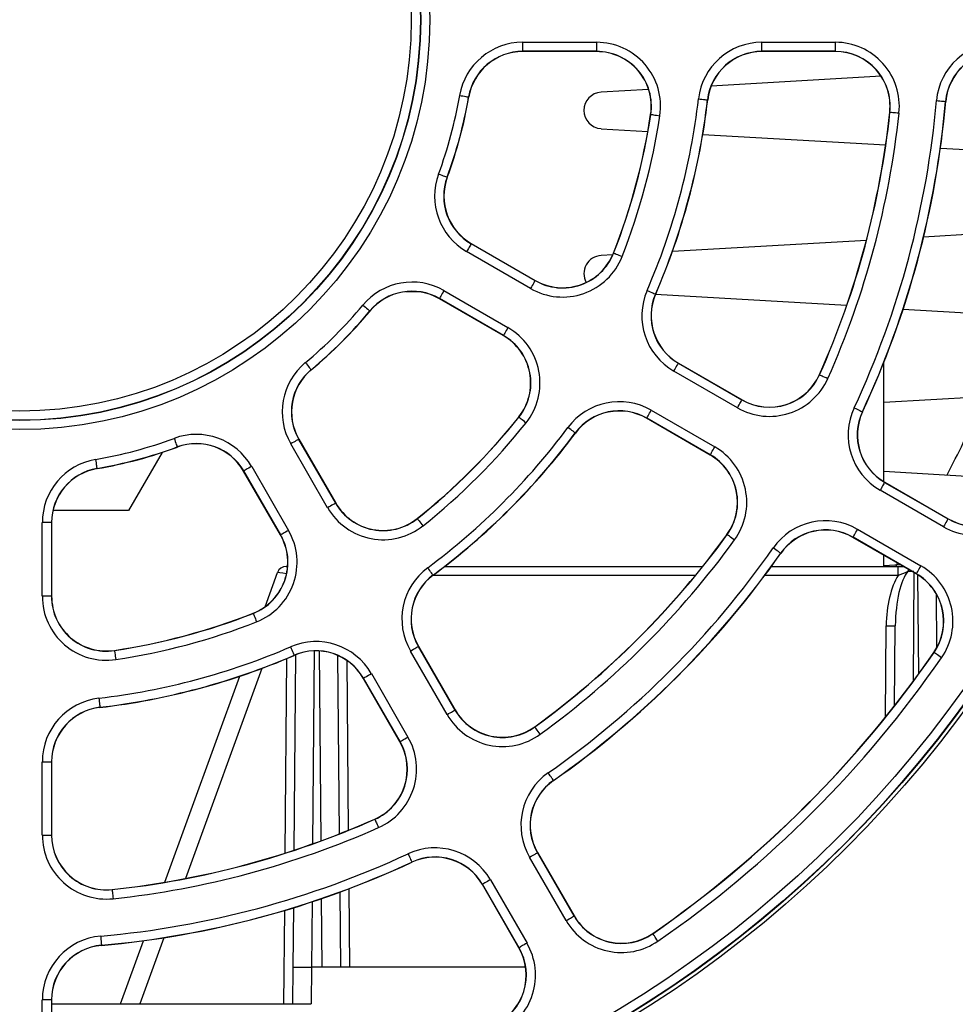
# Paper-space layout 'Sheet1' of a CAD drawing. Header units: millimetres. Extents: x 0 to 420, y 0 to 297.
# Tile 29 of 135: x 117 to 128, y 52 to 62. Entities that reach past the tile are written whole.
import ezdxf

# ---------------------------------------------------------------- set-up
doc = ezdxf.new("R2010")
doc.units = ezdxf.units.MM
doc.layers.add('SLD-0', color=179, linetype='Continuous')
doc.styles.add('SLDTEXTSTYLE1', font='TXT', dxfattribs={"width": 0.75})
doc.styles.add('SLDTEXTSTYLE3', font='TXT', dxfattribs={"width": 0.96})
doc.dimstyles.new('SLDDIMSTYLE3', dxfattribs={"dimtxt": 2.5, "dimasz": 3.302, "dimexe": 0, "dimexo": 0.0625, "dimtad": 1, "dimdec": 1, "dimlfac": 5, "dimrnd": 1e-09, "dimzin": 4, "dimdsep": 46, "dimtxsty": 'SLDTEXTSTYLE1', "dimblk1": 'NONE', "dimblk2": 'NONE', "dimsah": 1, "dimcen": 0, "dimadec": 0, "dimazin": 1, "dimtfac": 1, "dimtmove": 0, "dimatfit": 3, "dimldrblk": 'NONE', "dimfxl": 1, "dimfrac": 2, "dimtolj": 1, "dimtzin": 12, "dimarcsym": 0})
doc.dimstyles.new('SLDDIMSTYLE4', dxfattribs={"dimtxt": 2.5, "dimasz": 3.302, "dimexe": 0, "dimexo": 0.0625, "dimtad": 1, "dimdec": 1, "dimlfac": 5, "dimrnd": 1e-09, "dimzin": 12, "dimdsep": 46, "dimtxsty": 'SLDTEXTSTYLE1', "dimblk1": 'NONE', "dimblk2": 'NONE', "dimsah": 1, "dimcen": 0, "dimadec": 0, "dimazin": 3, "dimtfac": 1, "dimtmove": 0, "dimatfit": 3, "dimldrblk": 'NONE', "dimfxl": 1, "dimfrac": 2, "dimtolj": 1, "dimtzin": 12, "dimarcsym": 0})

# ---------------------------------------------------------------- blocks, each defined once
blk = doc.blocks.new('_D_22')
at = {"layer": 'SLD-0', "color": 179}
for p, q in [((177.639, 244.196), (170.681, 237.013)), ((170.681, 237.013), (163.266, 229.357)), ((168.235, 235.206), (170.681, 237.013)), ((170.681, 237.013), (168.594, 234.858)), ((170.681, 237.013), (168.953, 234.51)), ((168.235, 235.206), (168.953, 234.51)), ((163.266, 229.357), (151.443, 229.357))]:
    blk.add_line(p, q, dxfattribs=at)
at = {"layer": 'SLD-0', "color": 179, "char_height": 2.5, "attachment_point": 1, "style": 'SLDTEXTSTYLE3'}
for s, insert in [('%%c', (150.193, 232.392)), ('20.0', (155.213, 232.43))]:
    blk.add_mtext(s, dxfattribs=dict(at, insert=insert))
blk = doc.blocks.new('_None')
blk = doc.blocks.new('_D_23')
at = {"layer": 'SLD-0', "color": 179}
for p, q in [((163.999, 261.493), (154.023, 261.493)), ((172.8, 249.896), (163.999, 261.493)), ((171.384, 252.588), (170.588, 251.984)), ((171.384, 252.588), (172.8, 249.896)), ((172.8, 249.896), (170.986, 252.286)), ((172.8, 249.896), (170.588, 251.984)), ((175.52, 246.312), (172.8, 249.896))]:
    blk.add_line(p, q, dxfattribs=at)
at = {"layer": 'SLD-0', "color": 179, "char_height": 2.5, "attachment_point": 1, "style": 'SLDTEXTSTYLE3'}
for s, insert in [('%%c', (152.773, 264.528)), ('9.0', (157.794, 264.566))]:
    blk.add_mtext(s, dxfattribs=dict(at, insert=insert))
blk = doc.blocks.new('_D_24')
at = {"layer": 'SLD-0', "color": 179}
for p, q in [((241.453, 256.697), (250.709, 264.131)), ((250.709, 264.131), (262.532, 264.131)), ((241.453, 256.697), (243.478, 258.965)), ((244.105, 258.186), (243.478, 258.965)), ((241.453, 256.697), (243.792, 258.576)), ((244.105, 258.186), (241.453, 256.697)), ((236.385, 252.627), (241.453, 256.697))]:
    blk.add_line(p, q, dxfattribs=at)
at = {"layer": 'SLD-0', "color": 179, "char_height": 2.5, "attachment_point": 1, "style": 'SLDTEXTSTYLE3'}
for s, insert in [('%%c', (251.047, 267.167)), ('13.0', (256.067, 267.205))]:
    blk.add_mtext(s, dxfattribs=dict(at, insert=insert))
blk = doc.blocks.new('_D_25')
at = {"layer": 'SLD-0', "color": 179}
for p, q in [((240.691, 239.098), (237.146, 235.226)), ((237.146, 235.226), (227.951, 225.18)), ((234.752, 233.35), (237.146, 235.226)), ((237.146, 235.226), (235.121, 233.013)), ((237.146, 235.226), (235.489, 232.675)), ((234.752, 233.35), (235.489, 232.675)), ((227.951, 225.18), (216.128, 225.18))]:
    blk.add_line(p, q, dxfattribs=at)
at = {"layer": 'SLD-0', "color": 179, "char_height": 2.5, "attachment_point": 1, "style": 'SLDTEXTSTYLE3'}
for s, insert in [('%%c', (214.878, 228.215)), ('10.5', (219.898, 228.254))]:
    blk.add_mtext(s, dxfattribs=dict(at, insert=insert))
blk = doc.blocks.new('_D_28')
at = {"layer": 'SLD-0', "color": 179}
for p, q in [((173.264, 174.39), (183.569, 183.365)), ((183.569, 183.365), (193.545, 183.365)), ((173.264, 174.39), (175.198, 176.738)), ((175.855, 175.984), (175.198, 176.738)), ((173.264, 174.39), (175.526, 176.361)), ((175.855, 175.984), (173.264, 174.39)), ((169.87, 171.435), (173.264, 174.39))]:
    blk.add_line(p, q, dxfattribs=at)
at = {"layer": 'SLD-0', "color": 179, "char_height": 2.5, "attachment_point": 1, "style": 'SLDTEXTSTYLE3'}
for s, insert in [('%%c', (183.906, 186.4)), ('9.0', (188.927, 186.438))]:
    blk.add_mtext(s, dxfattribs=dict(at, insert=insert))
blk = doc.blocks.new('_D_30')
at = {"layer": 'SLD-0', "color": 179}
for p, q in [((230.033, 164.087), (234.374, 159.249)), ((236.006, 156.682), (234.374, 159.249)), ((234.374, 159.249), (236.75, 157.35)), ((234.374, 159.249), (236.378, 157.016)), ((234.374, 159.249), (244.668, 147.778)), ((236.006, 156.682), (236.75, 157.35)), ((244.668, 147.778), (256.491, 147.778))]:
    blk.add_line(p, q, dxfattribs=at)
at = {"layer": 'SLD-0', "color": 179, "char_height": 2.5, "attachment_point": 1, "style": 'SLDTEXTSTYLE3'}
for s, insert in [('%%c', (245.006, 150.813)), ('13.0', (250.026, 150.851))]:
    blk.add_mtext(s, dxfattribs=dict(at, insert=insert))
blk = doc.blocks.new('_D_31')
at = {"layer": 'SLD-0', "color": 179}
for p, q in [((224.118, 191.46), (212.295, 191.46)), ((230.761, 181.361), (224.118, 191.46)), ((229.53, 184.142), (228.695, 183.593)), ((229.53, 184.142), (230.761, 181.361)), ((230.761, 181.361), (229.113, 183.868)), ((230.761, 181.361), (228.695, 183.593)), ((233.646, 176.975), (230.761, 181.361))]:
    blk.add_line(p, q, dxfattribs=at)
at = {"layer": 'SLD-0', "color": 179, "char_height": 2.5, "attachment_point": 1, "style": 'SLDTEXTSTYLE3'}
for s, insert in [('%%c', (211.045, 194.495)), ('10.5', (216.066, 194.534))]:
    blk.add_mtext(s, dxfattribs=dict(at, insert=insert))

psp = doc.layouts.new('Sheet1')

# ---------------------------------------------------------------- linework, layer by layer
at = {"layer": 'SLD-0', "color": 179, "linetype": 'Continuous', "lineweight": 25}
for p, q in [((122.892, 62.129), (123.703, 62.129)), ((122.892, 62.129), (122.892, 62.029)), ((123.703, 62.129), (123.703, 62.029)), ((125.518, 62.129), (126.323, 62.129)), ((125.518, 62.029), (125.518, 62.129)), ((126.323, 62.029), (126.323, 62.129)), ((123.703, 62.029), (122.892, 62.029)), ((122.892, 62.029), (122.892, 62.026)), ((123.703, 62.026), (122.892, 62.026)), ((123.703, 62.029), (123.703, 62.026)), ((126.323, 62.029), (125.518, 62.029)), ((125.518, 62.029), (125.518, 62.026)), ((126.323, 62.026), (125.518, 62.026)), ((126.323, 62.029), (126.323, 62.026)), ((126.825, 61.755), (124.961, 61.648)), ((124.274, 61.609), (123.752, 61.579)), ((122.2, 61.545), (122.219, 61.542)), ((122.219, 61.542), (122.237, 61.539)), ((122.237, 61.539), (122.254, 61.536)), ((122.254, 61.536), (122.269, 61.533)), ((122.269, 61.533), (122.281, 61.531)), ((122.281, 61.531), (122.291, 61.53)), ((122.291, 61.53), (122.296, 61.529)), ((122.296, 61.529), (122.299, 61.528)), ((122.299, 61.528), (122.301, 61.528)), ((124.821, 61.508), (124.84, 61.505)), ((124.84, 61.505), (124.858, 61.503)), ((124.858, 61.503), (124.875, 61.501)), ((124.875, 61.501), (124.89, 61.499)), ((124.89, 61.499), (124.903, 61.498)), ((124.903, 61.498), (124.912, 61.497)), ((124.912, 61.497), (124.918, 61.496)), ((124.918, 61.496), (124.92, 61.496)), ((124.92, 61.496), (124.922, 61.496)), ((127.432, 61.488), (127.451, 61.486)), ((127.451, 61.486), (127.47, 61.485)), ((127.47, 61.485), (127.487, 61.483)), ((127.487, 61.483), (127.502, 61.482)), ((127.502, 61.482), (127.514, 61.481)), ((127.514, 61.481), (127.523, 61.48)), ((127.523, 61.48), (127.529, 61.479)), ((127.529, 61.479), (127.532, 61.479)), ((127.532, 61.479), (127.534, 61.479)), ((124.298, 61.337), (124.296, 61.337)), ((124.298, 61.337), (124.301, 61.336)), ((124.301, 61.336), (124.306, 61.336)), ((124.306, 61.336), (124.316, 61.334)), ((124.316, 61.334), (124.328, 61.332)), ((124.328, 61.332), (124.343, 61.33)), ((124.343, 61.33), (124.36, 61.328)), ((124.36, 61.328), (124.378, 61.325)), ((124.378, 61.325), (124.397, 61.322)), ((126.922, 61.363), (126.92, 61.363)), ((126.922, 61.363), (126.925, 61.362)), ((126.925, 61.362), (126.93, 61.362)), ((126.93, 61.362), (126.94, 61.361)), ((126.94, 61.361), (126.952, 61.359)), ((126.952, 61.359), (126.967, 61.358)), ((126.967, 61.358), (126.984, 61.356)), ((126.984, 61.356), (127.003, 61.354)), ((127.003, 61.354), (127.022, 61.352)), ((123.752, 61.18), (124.265, 61.15)), ((124.868, 61.116), (126.875, 61.001)), ((127.476, 60.967), (129.478, 60.852)), ((121.969, 60.682), (121.987, 60.676)), ((121.987, 60.676), (122.004, 60.669)), ((122.004, 60.669), (122.02, 60.663)), ((122.02, 60.663), (122.035, 60.658)), ((122.035, 60.658), (122.046, 60.654)), ((122.046, 60.654), (122.055, 60.651)), ((122.055, 60.651), (122.061, 60.649)), ((122.061, 60.649), (122.063, 60.648)), ((122.063, 60.648), (122.065, 60.647)), ((129.361, 60.109), (127.291, 59.99)), ((122.304, 59.879), (122.296, 59.864)), ((122.312, 59.892), (122.304, 59.879)), ((122.318, 59.903), (122.312, 59.892)), ((122.323, 59.911), (122.318, 59.903)), ((122.326, 59.916), (122.323, 59.911)), ((122.327, 59.918), (122.326, 59.916)), ((122.327, 59.918), (122.328, 59.92)), ((122.327, 59.918), (123.028, 59.513)), ((122.328, 59.92), (123.03, 59.515)), ((126.663, 59.954), (124.535, 59.832)), ((122.286, 59.848), (122.277, 59.831)), ((122.978, 59.426), (122.277, 59.831)), ((122.296, 59.864), (122.286, 59.848)), ((123.88, 59.795), (123.752, 59.788)), ((123.89, 59.814), (123.888, 59.815)), ((123.89, 59.814), (123.892, 59.813)), ((123.892, 59.813), (123.898, 59.811)), ((123.898, 59.811), (123.907, 59.808)), ((123.907, 59.808), (123.918, 59.803)), ((123.918, 59.803), (123.932, 59.797)), ((123.932, 59.797), (123.948, 59.791)), ((123.948, 59.791), (123.965, 59.784)), ((123.965, 59.784), (123.983, 59.777)), ((122.988, 59.443), (122.978, 59.426)), ((122.997, 59.459), (122.988, 59.443)), ((123.006, 59.474), (122.997, 59.459)), ((123.014, 59.487), (123.006, 59.474)), ((123.02, 59.497), (123.014, 59.487)), ((123.024, 59.506), (123.02, 59.497)), ((123.027, 59.511), (123.024, 59.506)), ((123.028, 59.513), (123.027, 59.511)), ((123.028, 59.513), (123.03, 59.515)), ((121.751, 59.39), (121.605, 59.39)), ((121.994, 59.342), (121.988, 59.331)), ((122.002, 59.355), (121.994, 59.342)), ((122.01, 59.37), (122.002, 59.355)), ((122.02, 59.386), (122.01, 59.37)), ((122.029, 59.402), (122.02, 59.386)), ((122.029, 59.402), (122.731, 58.997)), ((124.257, 59.405), (124.275, 59.397)), ((124.275, 59.397), (124.292, 59.39)), ((124.292, 59.39), (124.308, 59.383)), ((124.308, 59.383), (124.322, 59.377)), ((124.322, 59.377), (124.333, 59.372)), ((124.333, 59.372), (124.342, 59.368)), ((124.342, 59.368), (124.347, 59.366)), ((124.347, 59.366), (124.349, 59.365)), ((124.349, 59.365), (124.351, 59.364)), ((126.446, 59.239), (124.349, 59.359)), ((121.138, 59.243), (121.153, 59.231)), ((121.153, 59.231), (121.167, 59.219)), ((121.979, 59.316), (121.978, 59.314)), ((122.68, 58.909), (121.978, 59.314)), ((121.98, 59.318), (121.979, 59.316)), ((122.681, 58.911), (121.979, 59.316)), ((121.983, 59.323), (121.98, 59.318)), ((121.988, 59.331), (121.983, 59.323)), ((121.167, 59.219), (121.18, 59.208)), ((121.18, 59.208), (121.192, 59.199)), ((121.192, 59.199), (121.201, 59.191)), ((121.201, 59.191), (121.209, 59.185)), ((121.209, 59.185), (121.213, 59.181)), ((121.213, 59.181), (121.215, 59.179)), ((121.215, 59.179), (121.217, 59.178)), ((127.066, 59.198), (129.12, 59.081)), ((122.681, 58.911), (122.68, 58.909)), ((122.682, 58.913), (122.681, 58.911)), ((122.685, 58.918), (122.682, 58.913)), ((122.69, 58.926), (122.685, 58.918)), ((122.696, 58.937), (122.69, 58.926)), ((122.703, 58.95), (122.696, 58.937)), ((122.712, 58.964), (122.703, 58.95)), ((122.721, 58.981), (122.712, 58.964)), ((122.731, 58.997), (122.721, 58.981)), ((120.506, 58.612), (120.519, 58.597)), ((120.519, 58.597), (120.531, 58.583)), ((120.531, 58.583), (120.542, 58.569)), ((124.578, 58.566), (124.586, 58.579)), ((124.586, 58.579), (124.592, 58.59)), ((124.592, 58.59), (124.597, 58.598)), ((124.597, 58.598), (124.6, 58.603)), ((124.6, 58.603), (124.601, 58.605)), ((124.601, 58.605), (124.602, 58.607)), ((124.601, 58.605), (125.298, 58.202)), ((124.602, 58.607), (125.299, 58.204)), ((126.854, 57.307), (126.854, 58.612)), ((120.542, 58.569), (120.551, 58.558)), ((120.551, 58.558), (120.559, 58.548)), ((120.559, 58.548), (120.565, 58.541)), ((120.565, 58.541), (120.569, 58.537)), ((120.569, 58.537), (120.57, 58.535)), ((120.57, 58.535), (120.572, 58.533)), ((124.551, 58.518), (124.561, 58.535)), ((125.248, 58.116), (124.551, 58.518)), ((124.561, 58.535), (124.57, 58.551)), ((124.57, 58.551), (124.578, 58.566)), ((126.15, 58.48), (126.148, 58.481)), ((126.15, 58.48), (126.152, 58.479)), ((126.152, 58.479), (126.157, 58.476)), ((126.157, 58.476), (126.166, 58.472)), ((126.166, 58.472), (126.177, 58.467)), ((126.177, 58.467), (126.191, 58.461)), ((126.191, 58.461), (126.207, 58.454)), ((126.207, 58.454), (126.224, 58.447)), ((126.224, 58.447), (126.241, 58.439)), ((128.868, 58.289), (126.854, 58.173)), ((125.258, 58.132), (125.267, 58.148)), ((125.267, 58.148), (125.276, 58.163)), ((125.276, 58.163), (125.283, 58.176)), ((125.283, 58.176), (125.289, 58.187)), ((125.289, 58.187), (125.294, 58.195)), ((125.294, 58.195), (125.297, 58.2)), ((125.297, 58.2), (125.298, 58.202)), ((125.298, 58.202), (125.299, 58.204)), ((124.268, 58.029), (124.276, 58.042)), ((124.276, 58.042), (124.284, 58.057)), ((124.284, 58.057), (124.294, 58.073)), ((124.294, 58.073), (124.303, 58.089)), ((124.303, 58.089), (125, 57.687)), ((125.248, 58.116), (125.258, 58.132)), ((126.528, 58.116), (126.546, 58.108)), ((126.546, 58.108), (126.563, 58.1)), ((126.563, 58.1), (126.578, 58.093)), ((126.578, 58.093), (126.592, 58.087)), ((126.592, 58.087), (126.603, 58.081)), ((126.603, 58.081), (126.612, 58.077)), ((126.612, 58.077), (126.617, 58.075)), ((126.617, 58.075), (126.619, 58.074)), ((126.619, 58.074), (126.621, 58.073)), ((122.851, 58.014), (122.849, 58.015)), ((122.851, 58.014), (122.853, 58.012)), ((122.853, 58.012), (122.857, 58.008)), ((122.857, 58.008), (122.865, 58.003)), ((122.865, 58.003), (122.874, 57.995)), ((122.874, 57.995), (122.886, 57.986)), ((122.886, 57.986), (122.9, 57.975)), ((122.9, 57.975), (122.914, 57.963)), ((122.914, 57.963), (122.929, 57.951)), ((124.253, 58.003), (124.252, 58.001)), ((124.949, 57.598), (124.252, 58.001)), ((124.253, 58.003), (124.254, 58.005)), ((124.95, 57.6), (124.253, 58.003)), ((124.254, 58.005), (124.257, 58.01)), ((124.257, 58.01), (124.262, 58.018)), ((124.262, 58.018), (124.268, 58.029)), ((123.404, 57.889), (123.389, 57.9)), ((123.419, 57.878), (123.404, 57.889)), ((123.433, 57.868), (123.419, 57.878)), ((123.445, 57.859), (123.433, 57.868)), ((123.455, 57.851), (123.445, 57.859)), ((123.462, 57.846), (123.455, 57.851)), ((123.467, 57.842), (123.462, 57.846)), ((123.469, 57.841), (123.467, 57.842)), ((123.469, 57.841), (123.471, 57.839)), ((119.067, 57.781), (119.074, 57.763)), ((119.074, 57.763), (119.08, 57.745)), ((119.08, 57.745), (119.086, 57.729)), ((119.086, 57.729), (119.092, 57.715)), ((119.092, 57.715), (119.096, 57.703)), ((120.364, 57.73), (120.347, 57.72)), ((120.752, 57.019), (120.347, 57.72)), ((120.38, 57.739), (120.364, 57.73)), ((120.395, 57.748), (120.38, 57.739)), ((120.408, 57.756), (120.395, 57.748)), ((120.419, 57.762), (120.408, 57.756)), ((120.427, 57.766), (120.419, 57.762)), ((120.432, 57.769), (120.427, 57.766)), ((120.434, 57.77), (120.432, 57.769)), ((120.434, 57.77), (120.436, 57.772)), ((120.434, 57.77), (120.839, 57.069)), ((120.436, 57.772), (120.841, 57.07)), ((118.936, 57.626), (118.568, 56.99)), ((119.096, 57.703), (119.099, 57.695)), ((119.099, 57.695), (119.101, 57.689)), ((119.101, 57.689), (119.102, 57.687)), ((119.102, 57.687), (119.103, 57.685)), ((124.952, 57.602), (124.955, 57.607)), ((124.955, 57.607), (124.959, 57.615)), ((124.959, 57.615), (124.965, 57.626)), ((124.965, 57.626), (124.973, 57.639)), ((124.973, 57.639), (124.982, 57.654)), ((124.982, 57.654), (124.991, 57.67)), ((124.991, 57.67), (125, 57.687)), ((118.204, 57.55), (118.208, 57.531)), ((118.208, 57.531), (118.211, 57.512)), ((118.211, 57.512), (118.214, 57.495)), ((124.95, 57.6), (124.949, 57.598)), ((124.95, 57.6), (124.952, 57.602)), ((118.214, 57.495), (118.216, 57.481)), ((118.216, 57.481), (118.218, 57.468)), ((118.218, 57.468), (118.22, 57.459)), ((118.22, 57.459), (118.221, 57.453)), ((118.221, 57.453), (118.221, 57.451)), ((118.221, 57.451), (118.222, 57.449)), ((119.832, 57.423), (119.83, 57.422)), ((120.235, 56.72), (119.83, 57.422)), ((119.834, 57.424), (119.832, 57.423)), ((120.237, 56.721), (119.832, 57.423)), ((119.839, 57.427), (119.834, 57.424)), ((119.847, 57.432), (119.839, 57.427)), ((119.858, 57.438), (119.847, 57.432)), ((119.871, 57.445), (119.858, 57.438)), ((119.886, 57.454), (119.871, 57.445)), ((119.902, 57.463), (119.886, 57.454)), ((119.919, 57.473), (119.902, 57.463)), ((119.919, 57.473), (120.324, 56.771)), ((126.854, 57.419), (128.479, 57.326)), ((126.855, 57.283), (126.849, 57.272)), ((126.86, 57.291), (126.855, 57.283)), ((126.863, 57.296), (126.86, 57.291)), ((126.864, 57.298), (126.863, 57.296)), ((126.864, 57.298), (126.865, 57.3)), ((126.864, 57.298), (127.559, 56.897)), ((126.865, 57.3), (127.561, 56.899)), ((126.824, 57.228), (126.814, 57.211)), ((127.509, 56.81), (126.814, 57.211)), ((126.833, 57.244), (126.824, 57.228)), ((126.842, 57.259), (126.833, 57.244)), ((126.849, 57.272), (126.842, 57.259)), ((120.832, 57.065), (120.824, 57.06)), ((120.837, 57.068), (120.832, 57.065)), ((120.839, 57.069), (120.837, 57.068)), ((120.839, 57.069), (120.841, 57.07)), ((118.568, 56.99), (117.738, 56.99)), ((120.769, 57.028), (120.752, 57.019)), ((120.785, 57.038), (120.769, 57.028)), ((120.8, 57.046), (120.785, 57.038)), ((120.813, 57.054), (120.8, 57.046)), ((120.824, 57.06), (120.813, 57.054)), ((117.621, 56.047), (117.621, 56.857)), ((117.721, 56.857), (117.621, 56.857)), ((117.721, 56.857), (117.721, 56.047)), ((117.721, 56.857), (117.724, 56.857)), ((117.724, 56.857), (117.724, 56.047)), ((121.736, 56.899), (121.735, 56.901)), ((121.736, 56.899), (121.738, 56.897)), ((121.738, 56.897), (121.741, 56.892)), ((121.741, 56.892), (121.747, 56.885)), ((121.747, 56.885), (121.755, 56.875)), ((121.755, 56.875), (121.764, 56.864)), ((121.764, 56.864), (121.775, 56.85)), ((121.775, 56.85), (121.786, 56.836)), ((127.537, 56.858), (127.528, 56.843)), ((127.545, 56.871), (127.537, 56.858)), ((127.551, 56.882), (127.545, 56.871)), ((127.555, 56.89), (127.551, 56.882)), ((127.558, 56.895), (127.555, 56.89)), ((127.559, 56.897), (127.558, 56.895)), ((127.559, 56.897), (127.561, 56.899)), ((120.276, 56.744), (120.263, 56.736)), ((120.291, 56.752), (120.276, 56.744)), ((120.307, 56.762), (120.291, 56.752)), ((120.324, 56.771), (120.307, 56.762)), ((121.786, 56.836), (121.798, 56.821)), ((126.539, 56.735), (126.548, 56.75)), ((126.548, 56.75), (126.557, 56.766)), ((126.557, 56.766), (126.567, 56.783)), ((126.567, 56.783), (127.262, 56.381)), ((127.519, 56.827), (127.509, 56.81)), ((127.528, 56.843), (127.519, 56.827)), ((120.237, 56.721), (120.235, 56.72)), ((120.239, 56.722), (120.237, 56.721)), ((120.244, 56.725), (120.239, 56.722)), ((120.252, 56.73), (120.244, 56.725)), ((120.263, 56.736), (120.252, 56.73)), ((125.136, 56.724), (125.134, 56.725)), ((125.138, 56.723), (125.136, 56.724)), ((125.143, 56.719), (125.138, 56.723)), ((125.15, 56.714), (125.143, 56.719)), ((125.16, 56.706), (125.15, 56.714)), ((125.173, 56.697), (125.16, 56.706)), ((125.186, 56.687), (125.173, 56.697)), ((125.202, 56.676), (125.186, 56.687)), ((125.217, 56.665), (125.202, 56.676)), ((126.517, 56.696), (126.515, 56.694)), ((127.211, 56.293), (126.515, 56.694)), ((126.517, 56.696), (126.518, 56.698)), ((127.212, 56.295), (126.517, 56.696)), ((126.518, 56.698), (126.521, 56.703)), ((126.521, 56.703), (126.525, 56.711)), ((126.525, 56.711), (126.532, 56.722)), ((126.532, 56.722), (126.539, 56.735)), ((125.656, 56.567), (125.64, 56.578)), ((125.671, 56.556), (125.656, 56.567)), ((125.685, 56.546), (125.671, 56.556)), ((125.698, 56.538), (125.685, 56.546)), ((125.708, 56.53), (125.698, 56.538)), ((125.715, 56.525), (125.708, 56.53)), ((125.72, 56.522), (125.715, 56.525)), ((125.722, 56.52), (125.72, 56.522)), ((125.722, 56.52), (125.724, 56.519)), ((126.854, 56.375), (126.854, 56.499)), ((120.066, 55.933), (120.203, 56.31)), ((120.297, 56.375), (120.314, 56.375)), ((121.861, 56.346), (121.849, 56.361)), ((121.872, 56.331), (121.861, 56.346)), ((121.882, 56.317), (121.872, 56.331)), ((121.891, 56.305), (121.882, 56.317)), ((122.037, 56.375), (124.867, 56.375)), ((125.622, 56.375), (127.013, 56.375)), ((127.038, 56.392), (126.854, 56.382)), ((126.988, 56.375), (127.005, 56.404)), ((127.013, 56.276), (127.013, 56.375)), ((127.013, 56.375), (127.067, 56.375)), ((127.216, 56.302), (127.221, 56.31)), ((127.221, 56.31), (127.227, 56.321)), ((127.227, 56.321), (127.234, 56.334)), ((127.234, 56.334), (127.243, 56.348)), ((127.243, 56.348), (127.252, 56.365)), ((127.252, 56.365), (127.262, 56.381)), ((121.899, 56.295), (121.891, 56.305)), ((121.904, 56.287), (121.899, 56.295)), ((121.908, 56.283), (121.904, 56.287)), ((121.909, 56.281), (121.908, 56.283)), ((121.909, 56.281), (121.91, 56.279)), ((127.212, 56.295), (127.211, 56.293)), ((127.212, 56.295), (127.213, 56.297)), ((127.213, 56.297), (127.216, 56.302)), ((117.721, 56.047), (117.621, 56.047)), ((117.721, 56.047), (117.724, 56.047)), ((127.429, 56.075), (127.434, 55.48)), ((119.936, 55.859), (119.935, 55.862)), ((119.936, 55.859), (119.937, 55.857)), ((119.937, 55.857), (119.939, 55.852)), ((119.939, 55.852), (119.942, 55.843)), ((119.942, 55.843), (119.947, 55.831)), ((119.947, 55.831), (119.952, 55.817)), ((119.952, 55.817), (119.959, 55.801)), ((119.959, 55.801), (119.965, 55.784)), ((119.965, 55.784), (119.972, 55.766)), ((126.973, 54.847), (126.981, 55.724)), ((118.413, 55.451), (118.413, 55.454)), ((118.413, 55.451), (118.413, 55.449)), ((118.413, 55.449), (118.414, 55.443)), ((118.414, 55.443), (118.416, 55.434)), ((120.345, 55.493), (120.352, 55.475)), ((120.352, 55.475), (120.36, 55.458)), ((120.36, 55.458), (120.367, 55.442)), ((121.66, 55.446), (121.677, 55.456)), ((122.063, 54.749), (121.66, 55.446)), ((121.677, 55.456), (121.693, 55.465)), ((121.693, 55.465), (121.708, 55.474)), ((121.708, 55.474), (121.721, 55.481)), ((121.721, 55.481), (121.732, 55.488)), ((121.732, 55.488), (121.74, 55.492)), ((121.74, 55.492), (121.745, 55.495)), ((121.745, 55.495), (121.747, 55.496)), ((121.747, 55.496), (121.749, 55.498)), ((121.747, 55.496), (122.149, 54.799)), ((121.749, 55.498), (122.152, 54.8)), ((118.416, 55.434), (118.417, 55.422)), ((118.417, 55.422), (118.42, 55.407)), ((118.42, 55.407), (118.422, 55.39)), ((118.422, 55.39), (118.425, 55.371)), ((118.425, 55.371), (118.428, 55.352)), ((120.367, 55.442), (120.373, 55.428)), ((120.373, 55.428), (120.378, 55.417)), ((120.378, 55.417), (120.381, 55.408)), ((120.381, 55.408), (120.384, 55.403)), ((120.384, 55.403), (120.384, 55.401)), ((120.384, 55.401), (120.385, 55.398)), ((120.386, 53.261), (120.405, 55.407)), ((120.862, 55.398), (120.879, 53.439)), ((127.406, 55.43), (127.404, 55.431)), ((127.408, 55.429), (127.406, 55.43)), ((127.413, 55.425), (127.408, 55.429)), ((127.42, 55.42), (127.413, 55.425)), ((127.431, 55.413), (127.42, 55.42)), ((127.443, 55.404), (127.431, 55.413)), ((127.457, 55.395), (127.443, 55.404)), ((127.472, 55.384), (127.457, 55.395)), ((127.488, 55.373), (127.472, 55.384)), ((118.965, 52.909), (119.788, 55.17)), ((121.145, 55.149), (121.143, 55.148)), ((121.545, 54.45), (121.143, 55.148)), ((121.145, 55.149), (121.147, 55.15)), ((121.547, 54.452), (121.145, 55.149)), ((121.147, 55.15), (121.152, 55.153)), ((121.152, 55.153), (121.16, 55.158)), ((121.16, 55.158), (121.171, 55.164)), ((121.171, 55.164), (121.184, 55.171)), ((121.184, 55.171), (121.199, 55.18)), ((121.199, 55.18), (121.215, 55.189)), ((121.215, 55.189), (121.232, 55.199)), ((121.232, 55.199), (121.634, 54.502)), ((118.242, 54.929), (118.244, 54.91)), ((118.244, 54.91), (118.247, 54.891)), ((118.247, 54.891), (118.249, 54.874)), ((118.249, 54.874), (118.25, 54.859)), ((118.25, 54.859), (118.252, 54.847)), ((118.252, 54.847), (118.253, 54.838)), ((118.253, 54.838), (118.253, 54.832)), ((118.253, 54.832), (118.254, 54.83)), ((118.254, 54.83), (118.254, 54.827)), ((122.134, 54.791), (122.142, 54.795)), ((122.142, 54.795), (122.147, 54.798)), ((122.147, 54.798), (122.149, 54.799)), ((122.149, 54.799), (122.152, 54.8)), ((122.063, 54.749), (122.079, 54.759)), ((122.079, 54.759), (122.096, 54.768)), ((122.096, 54.768), (122.11, 54.777)), ((122.11, 54.777), (122.123, 54.784)), ((122.123, 54.784), (122.134, 54.791)), ((123.026, 54.613), (123.024, 54.615)), ((123.027, 54.612), (123.026, 54.613)), ((123.031, 54.607), (123.027, 54.612)), ((123.036, 54.599), (123.031, 54.607)), ((123.043, 54.589), (123.036, 54.599)), ((123.052, 54.577), (123.043, 54.589)), ((121.573, 54.467), (121.586, 54.474)), ((121.586, 54.474), (121.601, 54.483)), ((121.601, 54.483), (121.617, 54.492)), ((121.617, 54.492), (121.634, 54.502)), ((123.062, 54.563), (123.052, 54.577)), ((123.073, 54.548), (123.062, 54.563)), ((123.085, 54.533), (123.073, 54.548)), ((121.547, 54.452), (121.545, 54.45)), ((121.547, 54.452), (121.549, 54.453)), ((121.549, 54.453), (121.554, 54.456)), ((121.554, 54.456), (121.563, 54.46)), ((121.563, 54.46), (121.573, 54.467)), ((117.621, 53.426), (117.621, 54.231)), ((117.621, 54.231), (117.721, 54.231)), ((117.721, 54.231), (117.721, 53.426)), ((117.721, 54.231), (117.724, 54.231)), ((117.724, 54.231), (117.724, 53.426)), ((123.183, 54.094), (123.172, 54.109)), ((123.194, 54.078), (123.183, 54.094)), ((123.204, 54.064), (123.194, 54.078)), ((123.212, 54.052), (123.204, 54.064)), ((123.219, 54.042), (123.212, 54.052)), ((123.225, 54.034), (123.219, 54.042)), ((123.228, 54.029), (123.225, 54.034)), ((123.229, 54.028), (123.228, 54.029)), ((123.229, 54.028), (123.231, 54.026)), ((121.27, 53.6), (121.269, 53.602)), ((121.27, 53.6), (121.271, 53.598)), ((121.271, 53.598), (121.273, 53.592)), ((121.273, 53.592), (121.277, 53.584)), ((121.277, 53.584), (121.282, 53.573)), ((121.282, 53.573), (121.288, 53.559)), ((121.288, 53.559), (121.295, 53.543)), ((121.295, 53.543), (121.303, 53.526)), ((121.303, 53.526), (121.311, 53.508)), ((117.621, 53.426), (117.721, 53.426)), ((117.721, 53.426), (117.724, 53.426)), ((121.634, 53.221), (121.642, 53.204)), ((121.642, 53.204), (121.65, 53.187)), ((121.65, 53.187), (121.657, 53.171)), ((122.967, 53.183), (122.984, 53.193)), ((123.368, 52.488), (122.967, 53.183)), ((122.984, 53.193), (123, 53.202)), ((123, 53.202), (123.015, 53.211)), ((123.015, 53.211), (123.028, 53.218)), ((123.028, 53.218), (123.038, 53.224)), ((123.038, 53.224), (123.047, 53.229)), ((123.047, 53.229), (123.052, 53.232)), ((123.052, 53.232), (123.054, 53.233)), ((123.054, 53.233), (123.056, 53.234)), ((123.054, 53.233), (123.455, 52.538)), ((123.056, 53.234), (123.457, 52.539)), ((121.657, 53.171), (121.663, 53.158)), ((121.663, 53.158), (121.668, 53.146)), ((121.668, 53.146), (121.672, 53.138)), ((121.672, 53.138), (121.675, 53.133)), ((121.675, 53.133), (121.676, 53.131)), ((121.676, 53.131), (121.677, 53.128)), ((122.452, 52.886), (122.45, 52.884)), ((122.851, 52.189), (122.45, 52.884)), ((122.454, 52.887), (122.452, 52.886)), ((122.853, 52.19), (122.452, 52.886)), ((122.459, 52.89), (122.454, 52.887)), ((122.467, 52.894), (122.459, 52.89)), ((122.478, 52.901), (122.467, 52.894)), ((122.491, 52.908), (122.478, 52.901)), ((122.505, 52.917), (122.491, 52.908)), ((122.522, 52.926), (122.505, 52.917)), ((122.538, 52.936), (122.522, 52.926)), ((122.538, 52.936), (122.94, 52.24)), ((118.387, 52.827), (118.387, 52.83)), ((118.387, 52.827), (118.387, 52.825)), ((118.387, 52.825), (118.388, 52.819)), ((118.388, 52.819), (118.389, 52.81)), ((118.389, 52.81), (118.39, 52.798)), ((118.39, 52.798), (118.392, 52.783)), ((118.392, 52.783), (118.394, 52.766)), ((118.394, 52.766), (118.396, 52.747)), ((118.396, 52.747), (118.398, 52.728)), ((120.885, 52.8), (120.892, 51.975)), ((120.375, 51.975), (120.381, 52.63)), ((123.429, 52.523), (123.44, 52.529)), ((123.44, 52.529), (123.448, 52.534)), ((123.448, 52.534), (123.453, 52.537)), ((123.453, 52.537), (123.455, 52.538)), ((123.455, 52.538), (123.457, 52.539)), ((123.368, 52.488), (123.385, 52.497)), ((123.385, 52.497), (123.401, 52.507)), ((123.401, 52.507), (123.416, 52.515)), ((123.416, 52.515), (123.429, 52.523)), ((118.262, 52.318), (118.263, 52.299)), ((124.32, 52.344), (124.318, 52.346)), ((124.321, 52.342), (124.32, 52.344)), ((124.324, 52.337), (124.321, 52.342)), ((124.33, 52.329), (124.324, 52.337)), ((124.337, 52.319), (124.33, 52.329)), ((124.345, 52.307), (124.337, 52.319)), ((118.263, 52.299), (118.265, 52.28)), ((118.265, 52.28), (118.267, 52.263)), ((118.267, 52.263), (118.268, 52.248)), ((118.268, 52.248), (118.269, 52.236)), ((118.269, 52.236), (118.27, 52.226)), ((118.27, 52.226), (118.27, 52.22)), ((118.27, 52.22), (118.271, 52.218)), ((118.271, 52.218), (118.271, 52.216)), ((118.48, 51.575), (118.731, 52.267)), ((122.879, 52.205), (122.868, 52.199)), ((122.892, 52.213), (122.879, 52.205)), ((122.907, 52.221), (122.892, 52.213)), ((122.923, 52.231), (122.907, 52.221)), ((122.94, 52.24), (122.923, 52.231)), ((124.355, 52.293), (124.345, 52.307)), ((124.366, 52.277), (124.355, 52.293)), ((124.377, 52.261), (124.366, 52.277)), ((122.853, 52.19), (122.851, 52.189)), ((122.855, 52.191), (122.853, 52.19)), ((122.86, 52.194), (122.855, 52.191)), ((122.868, 52.199), (122.86, 52.194)), ((120.372, 51.575), (120.375, 51.975)), ((120.375, 51.975), (120.575, 51.975)), ((120.575, 51.975), (120.572, 51.575)), ((122.925, 51.975), (120.575, 51.975)), ((117.621, 50.815), (117.621, 51.618)), ((117.721, 51.618), (117.621, 51.618)), ((117.721, 51.618), (117.721, 50.815)), ((117.721, 51.618), (117.724, 51.618)), ((117.724, 51.618), (117.724, 50.815)), ((117.724, 51.575), (120.572, 51.575))]:
    psp.add_line(p, q, dxfattribs=at)
at = {"layer": 'SLD-0', "color": 8, "linetype": 'Continuous', "lineweight": 25}
for p, q in [((127.185, 56.307), (127.175, 55.112)), ((124.786, 56.276), (121.907, 56.276)), ((127.013, 56.276), (125.549, 56.276)), ((127.238, 55.197), (127.228, 56.282)), ((126.872, 54.72), (126.881, 55.724)), ((120.605, 55.447), (120.586, 53.33)), ((120.681, 53.364), (120.662, 55.446)), ((120.286, 53.229), (120.305, 55.364)), ((120.963, 55.342), (120.979, 53.479)), ((120.032, 55.256), (119.192, 52.95)), ((120.984, 52.837), (120.992, 51.975)), ((120.581, 52.693), (120.574, 51.975)), ((120.693, 51.975), (120.686, 52.729)), ((120.272, 51.575), (120.281, 52.599)), ((118.955, 52.3), (118.692, 51.575))]:
    psp.add_line(p, q, dxfattribs=at)
at = {"layer": 'SLD-0', "color": 179, "linetype": 'Continuous', "lineweight": 25}
for radius in [12.84, 12.8, 12.796, 12.696, 4.499, 4.399, 4.396, 4.296]:
    psp.add_circle((117.374, 62.376), radius, dxfattribs=at)
for centre, radius, start, end in [((122.892, 61.426), 0.702, 90, 170.2329), ((123.703, 61.426), 0.702, 351.4636, 90), ((125.518, 61.426), 0.702, 89.9999, 173.3471), ((126.323, 61.426), 0.702, 353.9408, 90), ((128.132, 61.426), 0.702, 90, 174.9536), ((122.892, 61.426), 0.602, 90.0001, 170.233), ((122.892, 61.426), 0.6, 90.0001, 170.2329), ((123.703, 61.426), 0.602, 351.4636, 90.0001), ((123.703, 61.426), 0.6, 351.4636, 90), ((125.518, 61.426), 0.602, 90, 173.3472), ((125.518, 61.426), 0.6, 89.9999, 173.3471), ((126.323, 61.426), 0.602, 353.9408, 90), ((126.323, 61.426), 0.6, 353.9408, 89.9999), ((128.132, 61.426), 0.602, 90.0001, 174.9536), ((128.132, 61.426), 0.6, 90, 174.9536), ((117.374, 62.376), 4.898, 339.7671, 350.2329), ((117.374, 62.376), 4.998, 339.7671, 350.2329), ((117.374, 62.376), 5, 339.7671, 350.2329), ((123.764, 61.38), 0.2, 93.2761, 266.7235), ((117.374, 62.376), 7.498, 336.6529, 353.3471), ((117.374, 62.376), 7.598, 336.6529, 353.3471), ((117.374, 62.376), 7.6, 336.6529, 353.3471), ((117.374, 62.376), 10.098, 335.0464, 354.9536), ((117.374, 62.376), 10.198, 335.0464, 354.9536), ((117.374, 62.376), 10.2, 335.0464, 354.9536), ((117.374, 62.376), 7, 338.5364, 351.4636), ((117.374, 62.376), 7.002, 338.5364, 351.4636), ((117.374, 62.376), 7.102, 338.5364, 351.4636), ((117.374, 62.376), 9.6, 336.0592, 353.9408), ((117.374, 62.376), 9.602, 336.0592, 353.9408), ((117.374, 62.376), 9.702, 336.0592, 353.9408), ((122.628, 60.439), 0.702, 159.7671, 240), ((122.628, 60.439), 0.602, 159.7671, 240.0001), ((122.628, 60.439), 0.6, 159.7671, 240), ((123.33, 60.034), 0.702, 240, 338.5364), ((123.33, 60.034), 0.602, 240, 338.5364), ((123.33, 60.034), 0.6, 240, 338.5364), ((123.764, 59.588), 0.2, 93.2761, 208.4344), ((121.678, 58.794), 0.702, 60, 140.2329), ((121.678, 58.794), 0.602, 60.0001, 140.2329), ((121.678, 58.794), 0.6, 60, 140.2329), ((124.902, 59.126), 0.702, 156.6529, 240), ((124.902, 59.126), 0.602, 156.6529, 240), ((124.902, 59.126), 0.6, 156.6529, 240), ((117.374, 62.376), 4.898, 309.7671, 320.2329), ((117.374, 62.376), 4.998, 309.7671, 320.2329), ((117.374, 62.376), 5, 309.7671, 320.2329), ((122.38, 58.389), 0.6, 321.4636, 60), ((122.38, 58.389), 0.602, 321.4636, 60), ((122.38, 58.389), 0.702, 321.4636, 60), ((120.956, 58.072), 0.702, 129.7671, 210), ((120.956, 58.072), 0.602, 129.7671, 210), ((120.956, 58.072), 0.6, 129.7671, 210.0001), ((125.599, 58.724), 0.602, 240.0001, 336.0592), ((125.599, 58.724), 0.6, 240.0001, 336.0592), ((125.599, 58.724), 0.702, 240, 336.0592), ((123.952, 57.481), 0.702, 60, 143.3471), ((123.952, 57.481), 0.602, 59.9999, 143.3471), ((123.952, 57.481), 0.6, 59.9999, 143.3471), ((127.165, 57.82), 0.702, 155.0464, 240), ((127.165, 57.82), 0.602, 155.0464, 240), ((127.165, 57.82), 0.6, 155.0464, 240), ((117.374, 62.376), 7, 308.5364, 321.4636), ((117.374, 62.376), 7.002, 308.5364, 321.4636), ((117.374, 62.376), 7.102, 308.5364, 321.4636), ((119.31, 57.122), 0.702, 30, 110.2329), ((117.374, 62.376), 7.498, 306.6529, 323.3471), ((117.374, 62.376), 7.598, 306.6529, 323.3471), ((117.374, 62.376), 7.6, 306.6529, 323.3471), ((117.374, 62.376), 4.898, 279.7671, 290.2329), ((119.31, 57.122), 0.602, 29.9999, 110.2329), ((119.31, 57.122), 0.6, 30, 110.2329), ((117.374, 62.376), 4.998, 279.7671, 290.2329), ((117.374, 62.376), 5, 279.7671, 290.2329), ((124.649, 57.079), 0.702, 323.9408, 60), ((118.324, 56.857), 0.702, 99.7671, 180), ((124.649, 57.079), 0.6, 323.9408, 60), ((124.649, 57.079), 0.602, 323.9408, 60), ((118.324, 56.857), 0.602, 99.7671, 180), ((118.324, 56.857), 0.6, 99.7671, 180), ((121.361, 57.37), 0.602, 210, 308.5364), ((121.361, 57.37), 0.6, 210, 308.5364), ((127.861, 57.418), 0.702, 240, 334.6976), ((127.861, 57.418), 0.602, 240, 334.6976), ((127.861, 57.418), 0.6, 240, 334.6976), ((121.361, 57.37), 0.702, 210, 308.5364), ((126.215, 56.174), 0.702, 60, 144.9536), ((119.715, 56.42), 0.702, 291.4636, 30), ((126.215, 56.174), 0.602, 60, 144.9536), ((126.215, 56.174), 0.6, 60.0001, 144.9536), ((119.715, 56.42), 0.6, 291.4636, 30), ((119.715, 56.42), 0.602, 291.4636, 30), ((117.374, 62.376), 9.6, 306.0592, 323.9408), ((117.374, 62.376), 9.602, 306.0592, 323.9408), ((117.374, 62.376), 9.702, 306.0592, 323.9408), ((117.374, 62.376), 10.098, 305.0464, 324.9536), ((117.374, 62.376), 10.198, 305.0464, 324.9536), ((117.374, 62.376), 10.2, 305.0464, 324.9536), ((120.297, 56.275), 0.1, 90.0004, 159.9988), ((122.269, 55.798), 0.702, 126.6529, 210), ((126.911, 55.773), 0.702, 325.3024, 60), ((122.269, 55.798), 0.602, 126.6529, 210), ((122.269, 55.798), 0.6, 126.6529, 210), ((126.911, 55.773), 0.6, 325.3024, 60), ((126.911, 55.773), 0.602, 325.3024, 60), ((118.324, 56.047), 0.702, 180, 278.5364), ((118.324, 56.047), 0.602, 180, 278.5364), ((118.324, 56.047), 0.6, 180, 278.5364), ((117.374, 62.376), 7, 278.5364, 291.4636), ((117.374, 62.376), 7.002, 278.5364, 291.4636), ((117.374, 62.376), 7.102, 278.5364, 291.4636), ((126.931, 58.589), 2.866, 269.0003, 270.9997), ((117.374, 62.376), 7.498, 276.6529, 293.3471), ((120.623, 54.848), 0.702, 30, 113.3471), ((120.623, 54.848), 0.602, 30.0001, 113.3473), ((120.623, 54.848), 0.6, 30, 113.3471), ((117.374, 62.376), 7.598, 276.6529, 293.3471), ((117.374, 62.376), 7.6, 276.6529, 293.3471), ((117.374, 62.376), 12.2, 304.6976, 325.3024), ((117.374, 62.376), 12.202, 304.6976, 325.3024), ((117.374, 62.376), 12.302, 304.6976, 325.3024), ((118.324, 54.231), 0.702, 96.6529, 180), ((118.324, 54.231), 0.602, 96.653, 180), ((118.324, 54.231), 0.6, 96.6529, 180), ((122.671, 55.1), 0.602, 209.9999, 306.0592), ((122.671, 55.1), 0.6, 210, 306.0592), ((122.671, 55.1), 0.702, 210, 306.0592), ((121.026, 54.15), 0.702, 293.9408, 30), ((121.026, 54.15), 0.6, 293.9408, 30.0001), ((121.026, 54.15), 0.602, 293.9408, 30), ((123.575, 53.534), 0.702, 125.0464, 210), ((123.575, 53.534), 0.602, 125.0464, 210), ((123.575, 53.534), 0.6, 125.0464, 210), ((117.374, 62.376), 9.6, 276.0592, 293.9408), ((117.374, 62.376), 9.602, 276.0592, 293.9408), ((117.374, 62.376), 9.702, 276.0592, 293.9408), ((118.324, 53.426), 0.702, 180, 276.0592), ((118.324, 53.426), 0.602, 180, 276.0592), ((118.324, 53.426), 0.6, 180, 276.0592), ((121.93, 52.584), 0.702, 30, 114.9536), ((117.374, 62.376), 10.098, 275.0464, 294.9536), ((121.93, 52.584), 0.602, 30, 114.9536), ((121.93, 52.584), 0.6, 30, 114.9536), ((117.374, 62.376), 10.198, 275.0464, 294.9536), ((117.374, 62.376), 10.2, 275.0464, 294.9536), ((123.977, 52.839), 0.602, 210, 304.6976), ((123.977, 52.839), 0.6, 210, 304.6976), ((123.977, 52.839), 0.702, 210, 304.6976), ((118.324, 51.618), 0.702, 95.0464, 180), ((118.324, 51.618), 0.602, 95.0464, 180), ((118.324, 51.618), 0.6, 95.0464, 180), ((122.331, 51.889), 0.702, 295.3024, 30), ((122.331, 51.889), 0.6, 295.3024, 30), ((122.331, 51.889), 0.602, 295.3024, 30)]:
    psp.add_arc(centre, radius, start, end, dxfattribs=at)
at = {"layer": 'SLD-0', "color": 8, "linetype": 'Continuous', "lineweight": 25}
psp.add_arc((127.278, 56.292), 0.162, 161.8037, 170.6264, dxfattribs=at)
psp.add_ellipse((120.403, 56.275), major_axis=(0.2, -0.034), ratio=0.003969, start_param=2.101629, end_param=3.140129, dxfattribs=at)
at = {"layer": 'SLD-0', "color": 179, "linetype": 'Continuous', "lineweight": 25}
for centre, major_axis, ratio, start_param, end_param in [((127.181, 55.722), (0.006, 0.633), 0.316154, 0.34392, 1.570716), ((127.186, 56.275), (0.2, -0.001), 0.225243, 1.573692, 1.913762), ((127.181, 55.721), (0.006, 0.678), 0.442704, 0.614504, 1.570712)]:
    psp.add_ellipse(centre, major_axis=major_axis, ratio=ratio, start_param=start_param, end_param=end_param, dxfattribs=at)
for points, knots in [([(127.549, 57.379), (127.67, 57.614), (127.813, 57.893), (127.917, 58.189), (127.934, 58.235)], [0, 0, 0, 0, 0.843811, 1, 1, 1, 1]), ([(127.013, 56.375), (127.019, 56.375), (127.042, 56.375), (127.065, 56.375), (127.082, 56.375)], [0, 0, 0, 0, 0.256168, 1, 1, 1, 1]), ([(127.119, 56.318), (127.088, 56.305), (127.053, 56.29), (127.017, 56.278), (127.013, 56.276)], [0, 0, 0, 0, 0.891482, 1, 1, 1, 1])]:
    psp.add_open_spline(points, degree=3, knots=knots, dxfattribs=at)

# ---------------------------------------------------------------- dimensions: what is measured, and where the dimension line sits
at = {"layer": 'SLD-0', "color": 179}
for p1, dimstyle, picture, middle in [((0.889, 0.948), 'SLDDIMSTYLE3', '_D_24', (257.414, 266.248)), ((0.517, 0.737), 'SLDDIMSTYLE3', '_D_23', (158.218, 263.609)), ((1.173, 1.62), 'SLDDIMSTYLE3', '_D_22', (156.561, 231.473)), ((0.745, 0.74), 'SLDDIMSTYLE4', '_D_25', (221.245, 227.297)), ((0.831303, 0.6414323), 'SLDDIMSTYLE4', '_D_31', (217.4129934, 193.5763759)), ((0.634, 0.639), 'SLDDIMSTYLE3', '_D_28', (189.351, 185.481)), ((1.067, 0.743), 'SLDDIMSTYLE3', '_D_30', (251.373, 149.894))]:
    dim = psp.add_diameter_dim_2p(p1=p1, p2=(0, 0), dimstyle=dimstyle, dxfattribs=at)
    dim.commit()
    dim.dimension.update_dxf_attribs({"geometry": picture, "text_midpoint": middle, "dimtype": 163})

doc.saveas('drawing.dxf')
